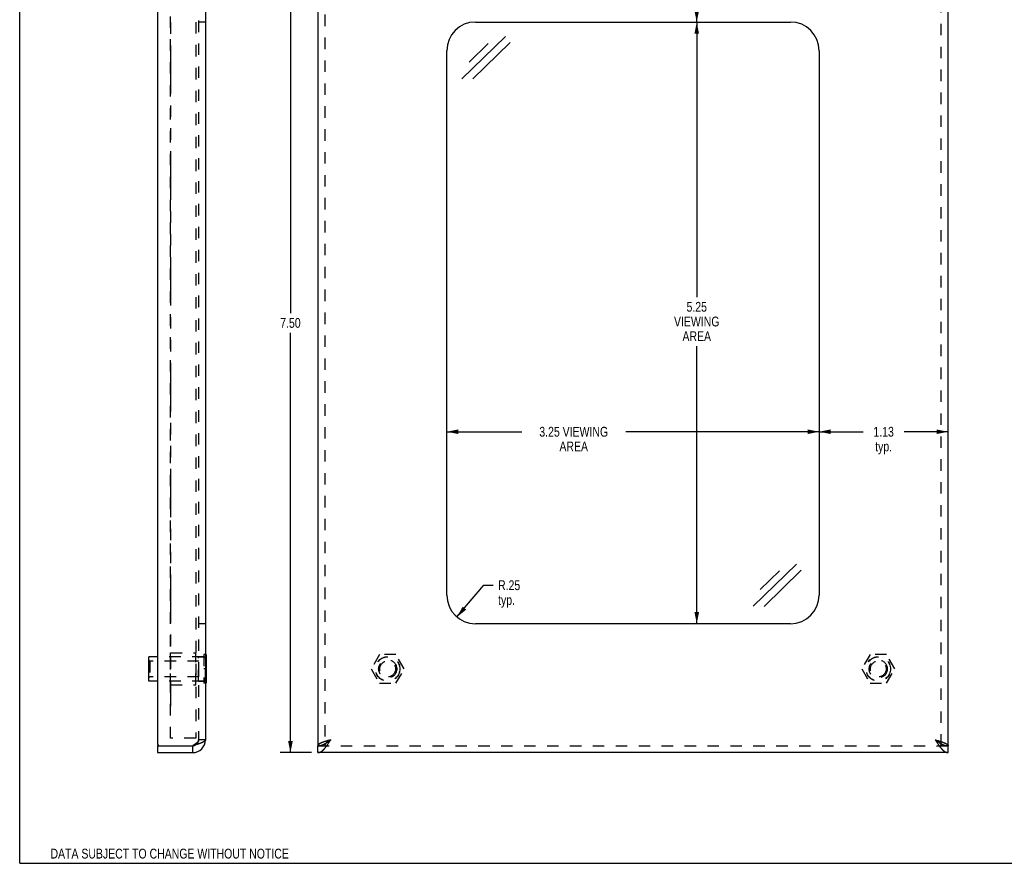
# Model space of a CAD drawing. Header units: inches. Extents: x 0 to 17.1, y 0 to 11.1.
# Tile 1 of 3: x 0 to 8.6, y 0 to 7.4. Entities that reach past the tile are written whole.
import ezdxf

# ---------------------------------------------------------------- set-up
doc = ezdxf.new("R2010")
doc.units = ezdxf.units.IN
doc.header["$LTSCALE"] = 0.941275
doc.header["$MEASUREMENT"] = 0
doc.linetypes.add('HIDDEN', pattern=[0.2, 0.1, -0.1])
doc.linetypes.add('PHANTOM', pattern=[0.8, 0.45, -0.05, 0.1, -0.05, 0.1, -0.05])
doc.layers.get('0').update_dxf_attribs({"linetype": 'CONTINUOUS'})
for name, color, linetype in [('02___PRT_ALL_AXES', 7, 'CONTINUOUS'), ('03___PRT_ALL_CURVES', 7, 'CONTINUOUS'), ('06___PRT_ALL_SURFS', 7, 'CONTINUOUS'), ('DEFAULT_2', 8, 'HIDDEN'), ('DIMENSIONS', 7, 'CONTINUOUS')]:
    doc.layers.add(name, color=color, linetype=linetype)
doc.styles.get("Standard").update_dxf_attribs({"font": 'txt', "width": 0.8})
doc.dimstyles.new('DIMSTYLE_2', dxfattribs={"dimtxt": 0.08557, "dimasz": 0.100671, "dimexe": 0.09, "dimexo": 0.07, "dimgap": 0.0425, "dimtad": 0, "dimtih": 1, "dimtoh": 1, "dimzin": 4, "dimdsep": 46, "dimtxsty": 'Standard', "dimblk": '_FILLED', "dimblk1": '_FILLED', "dimblk2": '_FILLED', "dimcen": 0.09, "dimadec": 0, "dimazin": 0, "dimtfac": 1, "dimtofl": 0, "dimtmove": 0, "dimatfit": 3, "dimldrblk": '_FILLED', "dimfxl": 0, "dimtolj": 1, "dimtzin": 4, "dimarcsym": 0})
doc.dimstyles.new('DIMSTYLE_3', dxfattribs={"dimtxt": 0.08557, "dimasz": 0.100671, "dimexe": 0.09, "dimexo": 0.07, "dimgap": 0.09, "dimtad": 0, "dimtih": 1, "dimtoh": 1, "dimzin": 4, "dimdsep": 46, "dimtxsty": 'Standard', "dimblk": '_FILLED', "dimblk1": '_FILLED', "dimblk2": '_FILLED', "dimcen": 0.09, "dimadec": 0, "dimazin": 0, "dimtfac": 1, "dimtofl": 0, "dimtmove": 0, "dimatfit": 3, "dimldrblk": '_FILLED', "dimfxl": 0, "dimtolj": 1, "dimtzin": 4, "dimarcsym": 0})

# ---------------------------------------------------------------- blocks, each defined once
blk = doc.blocks.new('_FILLED')
at = {"color": 0, "linetype": 'ByBlock'}
blk.add_solid([(0, 0), (-1, 0.2), (-1, -0.2)], dxfattribs=at)
blk = doc.blocks.new('*D3')
at = {"layer": 'DIMENSIONS', "color": 2, "linetype": 'Continuous'}
for p, q in [((2.5466, 8.4659), (2.272, 8.4659)), ((2.3627, 8.4659), (2.3627, 4.8014)), ((2.3627, 0.9659), (2.3627, 4.6303)), ((2.5466, 0.9659), (2.272, 0.9659))]:
    blk.add_line(p, q, dxfattribs=at)
at = {"layer": 'DIMENSIONS', "color": 2, "linetype": 'Continuous', "xscale": 0.1006711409, "yscale": 0.1006711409, "zscale": 0.1006711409}
for p, rotation in [((2.3627, 8.4659), 90), ((2.3627, 0.9659), 270)]:
    blk.add_blockref('_FILLED', p, dxfattribs=dict(at, rotation=rotation))
at = {"layer": 'DIMENSIONS', "color": 2, "linetype": 'Continuous', "insert": (2.3627, 4.7586), "char_height": 0.08557, "width": 0.273826, "attachment_point": 2, "line_spacing_factor": 0.9}
blk.add_mtext('7.50', dxfattribs=at)
blk = doc.blocks.new('*D4')
at = {"layer": 'DIMENSIONS', "color": 2, "linetype": 'Continuous'}
for p, q in [((5.9085, 7.3409), (5.9085, 4.9418)), ((5.9085, 2.0909), (5.9085, 4.514))]:
    blk.add_line(p, q, dxfattribs=at)
at = {"layer": 'DIMENSIONS', "color": 2, "linetype": 'Continuous', "xscale": 0.1006711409, "yscale": 0.1006711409, "zscale": 0.1006711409}
for p, rotation in [((5.9085, 7.3409), 90), ((5.9085, 2.0909), 270)]:
    blk.add_blockref('_FILLED', p, dxfattribs=dict(at, rotation=rotation))
at = {"layer": 'DIMENSIONS', "color": 2, "linetype": 'Continuous', "insert": (5.9085, 4.899), "char_height": 0.08557, "width": 0.479195, "attachment_point": 2, "line_spacing_factor": 0.9}
blk.add_mtext('5.25\\PVIEWING\\PAREA', dxfattribs=at)
blk = doc.blocks.new('*D5')
at = {"layer": 'DIMENSIONS', "color": 2, "linetype": 'Continuous'}
for p, q in [((3.727, 3.7659), (4.3813, 3.7659)), ((6.977, 3.7659), (5.2884, 3.7659))]:
    blk.add_line(p, q, dxfattribs=at)
at = {"layer": 'DIMENSIONS', "color": 2, "linetype": 'Continuous', "xscale": 0.1006711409, "yscale": 0.1006711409, "zscale": 0.1006711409, "rotation": 180}
blk.add_blockref('_FILLED', (3.727, 3.7659), dxfattribs=at)
at = {"layer": 'DIMENSIONS', "color": 2, "linetype": 'Continuous', "xscale": 0.1006711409, "yscale": 0.1006711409, "zscale": 0.1006711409}
blk.add_blockref('_FILLED', (6.977, 3.7659), dxfattribs=at)
at = {"layer": 'DIMENSIONS', "color": 2, "linetype": 'Continuous', "insert": (4.8349, 3.8087), "char_height": 0.08557, "width": 0.821477, "attachment_point": 2, "line_spacing_factor": 0.9}
blk.add_mtext('3.25 VIEWING\\PAREA', dxfattribs=at)
blk = doc.blocks.new('*D6')
at = {"layer": 'DIMENSIONS', "color": 2, "linetype": 'Continuous'}
for p, q in [((3.8162, 2.1494), (4.049, 2.4265)), ((4.049, 2.4265), (4.132, 2.4265))]:
    blk.add_line(p, q, dxfattribs=at)
at = {"layer": 'DIMENSIONS', "color": 2, "linetype": 'Continuous', "xscale": 0.1006711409, "yscale": 0.1006711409, "zscale": 0.1006711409, "rotation": 229.9634307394}
blk.add_blockref('_FILLED', (3.8162, 2.1494), dxfattribs=at)
at = {"layer": 'DIMENSIONS', "color": 2, "linetype": 'Continuous', "insert": (4.1748, 2.4693), "char_height": 0.08557, "width": 0.273826, "attachment_point": 1, "line_spacing_factor": 0.9}
blk.add_mtext('R.25\\Ptyp.', dxfattribs=at)
blk = doc.blocks.new('*D7')
at = {"layer": 'DIMENSIONS', "color": 2, "linetype": 'Continuous'}
for p, q in [((6.977, 3.7659), (7.3598, 3.7659)), ((8.102, 3.7659), (7.7192, 3.7659))]:
    blk.add_line(p, q, dxfattribs=at)
at = {"layer": 'DIMENSIONS', "color": 2, "linetype": 'Continuous', "xscale": 0.1006711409, "yscale": 0.1006711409, "zscale": 0.1006711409, "rotation": 180}
blk.add_blockref('_FILLED', (6.977, 3.7659), dxfattribs=at)
at = {"layer": 'DIMENSIONS', "color": 2, "linetype": 'Continuous', "xscale": 0.1006711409, "yscale": 0.1006711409, "zscale": 0.1006711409}
blk.add_blockref('_FILLED', (8.102, 3.7659), dxfattribs=at)
at = {"layer": 'DIMENSIONS', "color": 2, "linetype": 'Continuous', "insert": (7.5395, 3.8087), "char_height": 0.08557, "width": 0.273826, "attachment_point": 2, "line_spacing_factor": 0.9}
blk.add_mtext('1.13\\Ptyp.', dxfattribs=at)
blk = doc.blocks.new('*D8')
at = {"layer": 'DIMENSIONS', "color": 2, "linetype": 'Continuous'}
for p, q in [((5.9085, 8.4659), (5.9085, 8.0513)), ((5.9085, 7.3409), (5.9085, 7.7518))]:
    blk.add_line(p, q, dxfattribs=at)
at = {"layer": 'DIMENSIONS', "color": 2, "linetype": 'Continuous', "xscale": 0.1006711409, "yscale": 0.1006711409, "zscale": 0.1006711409}
for p, rotation in [((5.9085, 8.4659), 90), ((5.9085, 7.3409), 270)]:
    blk.add_blockref('_FILLED', p, dxfattribs=dict(at, rotation=rotation))
at = {"layer": 'DIMENSIONS', "color": 2, "linetype": 'Continuous', "insert": (5.9085, 8.0085), "char_height": 0.08557, "width": 0.273826, "attachment_point": 2, "line_spacing_factor": 0.9}
blk.add_mtext('1.13\\Ptyp.', dxfattribs=at)

msp = doc.modelspace()

# ---------------------------------------------------------------- linework, layer by layer
at = {"color": 7, "linetype": 'Continuous'}
for p, q in [((0, 0), (0, 11.0738)), ((4.2384, 7.2148), (3.8596, 6.8465)), ((4.0897, 7.1554), (3.9212, 6.9917)), ((4.2809, 7.1615), (3.9559, 6.8455)), ((6.7783, 2.6114), (6.3995, 2.2432)), ((6.6295, 2.552), (6.4611, 2.3883)), ((6.8208, 2.5581), (6.4958, 2.2421)), ((1.2027, 1.8021), (1.1267, 1.8021)), ((1.1267, 1.5901), (1.1267, 1.8021)), ((1.2027, 1.5901), (1.1267, 1.5901)), ((2.6976, 1.066), (2.7004, 1.068)), ((2.701, 1.0694), (2.6986, 1.0679)), ((2.7004, 1.068), (2.7031, 1.0699)), ((2.7033, 1.071), (2.701, 1.0694)), ((2.7031, 1.0699), (2.7072, 1.0729)), ((2.7057, 1.0725), (2.7033, 1.071)), ((2.7092, 1.0748), (2.7057, 1.0725)), ((2.7072, 1.0729), (2.714, 1.0779)), ((2.714, 1.0779), (2.7092, 1.0748)), ((7.99, 1.0779), (7.9948, 1.0748)), ((7.99, 1.0779), (7.9955, 1.0739)), ((7.9948, 1.0748), (7.9972, 1.0733)), ((7.9955, 1.0739), (7.9996, 1.0709)), ((7.9972, 1.0733), (7.9996, 1.0717)), ((7.9996, 1.0717), (8.0019, 1.0702)), ((7.9996, 1.0709), (8.0023, 1.0689)), ((8.0023, 1.0689), (8.005, 1.067)), ((8.005, 1.067), (8.0078, 1.065)), ((8.0078, 1.065), (8.0105, 1.0631)), ((1.2027, 1.0259), (1.2177, 1.0259)), ((1.2027, 1.0259), (1.2027, 0.9659)), ((1.5097, 0.9659), (1.5097, 1.0259)), ((2.602, 0.9659), (2.602, 1.0259)), ((8.102, 0.9659), (8.102, 1.0259)), ((0, 0), (17.1141, 0))]:
    msp.add_line(p, q, dxfattribs=at)
at = {"color": 3, "linetype": 'Continuous'}
for p, q in [((1.2027, 8.3909), (1.2027, 1.0409)), ((1.6217, 8.3539), (1.6217, 1.0779)), ((2.602, 8.4059), (2.602, 1.0259)), ((8.102, 1.0259), (8.102, 8.4059)), ((3.977, 7.3409), (6.727, 7.3409)), ((3.727, 2.3409), (3.727, 7.0909)), ((6.977, 7.0909), (6.977, 2.3409)), ((6.727, 2.0909), (3.977, 2.0909)), ((1.53, 1.0319), (1.526, 1.0307)), ((1.534, 1.0331), (1.53, 1.0319)), ((1.538, 1.0343), (1.534, 1.0331)), ((1.5419, 1.0355), (1.538, 1.0343)), ((1.5458, 1.0367), (1.5419, 1.0355)), ((1.5497, 1.0379), (1.5458, 1.0367)), ((1.5535, 1.0392), (1.5497, 1.0379)), ((2.674, 1.0658), (2.6702, 1.0646)), ((2.6779, 1.067), (2.674, 1.0658)), ((2.6818, 1.0682), (2.6779, 1.067)), ((2.6857, 1.0694), (2.6818, 1.0682)), ((2.6897, 1.0706), (2.6857, 1.0694)), ((2.6957, 1.0724), (2.6897, 1.0706)), ((2.7038, 1.0748), (2.6957, 1.0724)), ((2.7031, 1.0608), (2.7058, 1.065)), ((2.714, 1.0779), (2.7038, 1.0748)), ((2.7058, 1.065), (2.7099, 1.0714)), ((2.7099, 1.0714), (2.714, 1.0779)), ((7.99, 1.0779), (7.9921, 1.0772)), ((7.99, 1.0779), (7.9969, 1.0671)), ((7.9921, 1.0772), (8.0002, 1.0748)), ((7.9969, 1.0671), (7.9996, 1.0629)), ((7.9996, 1.0629), (8.0023, 1.0586)), ((8.0002, 1.0748), (8.0063, 1.073)), ((8.0023, 1.0586), (8.005, 1.0544)), ((8.0063, 1.073), (8.0104, 1.0718)), ((8.0104, 1.0718), (8.0144, 1.0706)), ((8.0144, 1.0706), (8.0184, 1.0694)), ((8.0184, 1.0694), (8.0223, 1.0682)), ((8.0223, 1.0682), (8.0262, 1.067)), ((8.0262, 1.067), (8.03, 1.0658)), ((1.2027, 0.9659), (1.5097, 0.9659)), ((1.2177, 1.0259), (1.5097, 1.0259)), ((1.5199, 1.0289), (1.5097, 1.0259)), ((1.526, 1.0307), (1.5199, 1.0289)), ((8.102, 0.9659), (2.602, 0.9659))]:
    msp.add_line(p, q, dxfattribs=at)
for points in [[(1.6217, 1.0779), (1.6216, 1.0772), (1.6216, 1.0766), (1.6215, 1.076), (1.6214, 1.0754), (1.6212, 1.0748), (1.621, 1.0742), (1.6208, 1.0736), (1.6205, 1.073), (1.6202, 1.0724), (1.6198, 1.0718), (1.6194, 1.0712), (1.619, 1.0706), (1.6185, 1.07), (1.618, 1.0694), (1.6175, 1.0688), (1.6169, 1.0682), (1.6163, 1.0676), (1.6157, 1.067), (1.615, 1.0664), (1.6143, 1.0658), (1.6135, 1.0652), (1.6127, 1.0646), (1.6119, 1.0639), (1.6111, 1.0633), (1.6102, 1.0627), (1.6093, 1.0621), (1.6083, 1.0615), (1.6073, 1.0609), (1.6063, 1.0603), (1.6053, 1.0597), (1.6042, 1.0591), (1.6031, 1.0585), (1.6019, 1.0579), (1.6008, 1.0573), (1.5996, 1.0567), (1.5983, 1.0561), (1.5971, 1.0555), (1.5958, 1.0549), (1.5944, 1.0543), (1.5931, 1.0537), (1.5917, 1.0531), (1.5903, 1.0525), (1.5889, 1.0519), (1.5874, 1.0512), (1.5859, 1.0506), (1.5844, 1.05), (1.5829, 1.0494), (1.5813, 1.0488), (1.5797, 1.0482), (1.5781, 1.0476), (1.5765, 1.047), (1.5748, 1.0464), (1.5732, 1.0458), (1.5715, 1.0452), (1.5697, 1.0446), (1.568, 1.044), (1.5663, 1.0434), (1.5645, 1.0428), (1.5627, 1.0422), (1.5609, 1.0416), (1.5591, 1.041), (1.5572, 1.0404), (1.5553, 1.0398), (1.5535, 1.0392)], [(2.6702, 1.0646), (2.6683, 1.0639), (2.6665, 1.0633), (2.6646, 1.0627), (2.6628, 1.0621), (2.661, 1.0615), (2.6592, 1.0609), (2.6574, 1.0603), (2.6557, 1.0597), (2.6539, 1.0591), (2.6522, 1.0585), (2.6505, 1.0579), (2.6489, 1.0573), (2.6472, 1.0567), (2.6456, 1.0561), (2.644, 1.0555), (2.6424, 1.0549), (2.6408, 1.0543), (2.6393, 1.0537), (2.6378, 1.0531), (2.6363, 1.0525), (2.6348, 1.0519), (2.6334, 1.0512), (2.632, 1.0506), (2.6306, 1.05), (2.6293, 1.0494), (2.6279, 1.0488), (2.6266, 1.0482), (2.6254, 1.0476), (2.6241, 1.047), (2.6229, 1.0464), (2.6218, 1.0458), (2.6206, 1.0452), (2.6195, 1.0446), (2.6184, 1.044), (2.6174, 1.0434), (2.6164, 1.0428), (2.6154, 1.0422), (2.6144, 1.0416), (2.6135, 1.041), (2.6126, 1.0404), (2.6118, 1.0398), (2.6109, 1.0392), (2.6102, 1.0386), (2.6094, 1.0379), (2.6087, 1.0373), (2.608, 1.0367), (2.6074, 1.0361), (2.6068, 1.0355), (2.6062, 1.0349), (2.6057, 1.0343), (2.6052, 1.0337), (2.6047, 1.0331), (2.6043, 1.0325), (2.6039, 1.0319), (2.6035, 1.0313), (2.6032, 1.0307), (2.6029, 1.0301), (2.6027, 1.0295), (2.6025, 1.0289), (2.6023, 1.0283), (2.6022, 1.0277), (2.6021, 1.0271), (2.602, 1.0265), (2.602, 1.0259)], [(2.602, 0.9659), (2.6034, 0.9659), (2.6048, 0.9659), (2.6061, 0.966), (2.6075, 0.9662), (2.6089, 0.9664), (2.6102, 0.9666), (2.6116, 0.9669), (2.613, 0.9672), (2.6143, 0.9675), (2.6157, 0.9679), (2.617, 0.9683), (2.6184, 0.9688), (2.6198, 0.9693), (2.6211, 0.9699), (2.6225, 0.9704), (2.6239, 0.9711), (2.6252, 0.9717), (2.6266, 0.9724), (2.628, 0.9732), (2.6293, 0.974), (2.6307, 0.9748), (2.6321, 0.9757), (2.6334, 0.9765), (2.6348, 0.9775), (2.6362, 0.9785), (2.6375, 0.9795), (2.6389, 0.9805), (2.6403, 0.9816), (2.6416, 0.9827), (2.643, 0.9838), (2.6444, 0.985), (2.6457, 0.9862), (2.6471, 0.9875), (2.6485, 0.9888), (2.6498, 0.9901), (2.6512, 0.9914), (2.6526, 0.9928), (2.6539, 0.9942), (2.6553, 0.9957), (2.6567, 0.9972), (2.658, 0.9987), (2.6594, 1.0002), (2.6608, 1.0018), (2.6621, 1.0033), (2.6635, 1.005), (2.6649, 1.0066), (2.6662, 1.0083), (2.6676, 1.01), (2.669, 1.0117), (2.6703, 1.0134), (2.6717, 1.0152), (2.673, 1.017), (2.6744, 1.0188), (2.6758, 1.0206), (2.6771, 1.0225), (2.6785, 1.0243), (2.6799, 1.0262), (2.6812, 1.0282), (2.6826, 1.0301), (2.684, 1.032), (2.6853, 1.034), (2.6867, 1.036), (2.6881, 1.038), (2.6894, 1.04), (2.6908, 1.042), (2.6922, 1.0441), (2.6935, 1.0461), (2.6949, 1.0482), (2.6963, 1.0502), (2.6976, 1.0523), (2.699, 1.0544), (2.7004, 1.0565), (2.7031, 1.0608)], [(8.005, 1.0544), (8.0064, 1.0523), (8.0078, 1.0503), (8.0091, 1.0482), (8.0105, 1.0461), (8.0119, 1.0441), (8.0132, 1.042), (8.0146, 1.04), (8.016, 1.038), (8.0173, 1.036), (8.0187, 1.034), (8.0201, 1.032), (8.0214, 1.0301), (8.0228, 1.0282), (8.0242, 1.0262), (8.0255, 1.0244), (8.0269, 1.0225), (8.0283, 1.0206), (8.0296, 1.0188), (8.031, 1.017), (8.0324, 1.0152), (8.0337, 1.0134), (8.0351, 1.0117), (8.0365, 1.01), (8.0378, 1.0083), (8.0392, 1.0066), (8.0406, 1.005), (8.0419, 1.0033), (8.0433, 1.0017), (8.0447, 1.0002), (8.046, 0.9987), (8.0474, 0.9972), (8.0488, 0.9957), (8.0501, 0.9942), (8.0515, 0.9928), (8.0529, 0.9914), (8.0542, 0.9901), (8.0556, 0.9888), (8.057, 0.9875), (8.0583, 0.9862), (8.0597, 0.985), (8.061, 0.9838), (8.0624, 0.9827), (8.0638, 0.9816), (8.0651, 0.9805), (8.0665, 0.9795), (8.0679, 0.9785), (8.0692, 0.9775), (8.0706, 0.9765), (8.072, 0.9757), (8.0733, 0.9748), (8.0747, 0.974), (8.0761, 0.9732), (8.0774, 0.9724), (8.0788, 0.9717), (8.0802, 0.9711), (8.0815, 0.9704), (8.0829, 0.9699), (8.0843, 0.9693), (8.0856, 0.9688), (8.087, 0.9683), (8.0884, 0.9679), (8.0897, 0.9675), (8.0911, 0.9672), (8.0925, 0.9669), (8.0938, 0.9666), (8.0952, 0.9664), (8.0966, 0.9662), (8.0979, 0.966), (8.0993, 0.9659), (8.1007, 0.9659), (8.102, 0.9659)], [(8.03, 1.0658), (8.0338, 1.0646), (8.0357, 1.0639), (8.0376, 1.0633), (8.0394, 1.0627), (8.0412, 1.0621), (8.043, 1.0615), (8.0448, 1.0609), (8.0466, 1.0603), (8.0484, 1.0597), (8.0501, 1.0591), (8.0518, 1.0585), (8.0535, 1.0579), (8.0552, 1.0573), (8.0568, 1.0567), (8.0585, 1.0561), (8.0601, 1.0555), (8.0617, 1.0549), (8.0632, 1.0543), (8.0648, 1.0537), (8.0663, 1.0531), (8.0678, 1.0525), (8.0692, 1.0519), (8.0707, 1.0512), (8.0721, 1.0506), (8.0734, 1.05), (8.0748, 1.0494), (8.0761, 1.0488), (8.0774, 1.0482), (8.0787, 1.0476), (8.0799, 1.047), (8.0811, 1.0464), (8.0823, 1.0458), (8.0834, 1.0452), (8.0845, 1.0446), (8.0856, 1.044), (8.0867, 1.0434), (8.0877, 1.0428), (8.0887, 1.0422), (8.0896, 1.0416), (8.0905, 1.041), (8.0914, 1.0404), (8.0923, 1.0398), (8.0931, 1.0392), (8.0939, 1.0386), (8.0946, 1.0379), (8.0953, 1.0373), (8.096, 1.0367), (8.0967, 1.0361), (8.0973, 1.0355), (8.0978, 1.0349), (8.0984, 1.0343), (8.0989, 1.0337), (8.0993, 1.0331), (8.0998, 1.0325), (8.1002, 1.0319), (8.1005, 1.0313), (8.1008, 1.0307), (8.1011, 1.0301), (8.1014, 1.0295), (8.1016, 1.0289), (8.1017, 1.0283), (8.1019, 1.0277), (8.1019, 1.0271), (8.102, 1.0265), (8.102, 1.0259)]]:
    msp.add_lwpolyline(points, dxfattribs=at)
at = {"color": 7, "linetype": 'Continuous'}
for points in [[(2.602, 1.0259), (2.6034, 1.0259), (2.6048, 1.0259), (2.6061, 1.0259), (2.6075, 1.026), (2.6089, 1.0261), (2.6102, 1.0262), (2.6116, 1.0263), (2.613, 1.0265), (2.6143, 1.0266), (2.6157, 1.0268), (2.617, 1.027), (2.6184, 1.0272), (2.6198, 1.0275), (2.6211, 1.0277), (2.6225, 1.028), (2.6239, 1.0283), (2.6252, 1.0286), (2.6266, 1.0289), (2.628, 1.0293), (2.6293, 1.0296), (2.6307, 1.03), (2.6321, 1.0304), (2.6334, 1.0308), (2.6348, 1.0313), (2.6362, 1.0317), (2.6375, 1.0322), (2.6389, 1.0327), (2.6403, 1.0332), (2.6416, 1.0337), (2.643, 1.0342), (2.6444, 1.0348), (2.6457, 1.0353), (2.6471, 1.0359), (2.6485, 1.0365), (2.6498, 1.0371), (2.6512, 1.0377), (2.6526, 1.0384), (2.6539, 1.039), (2.6553, 1.0397), (2.6567, 1.0404), (2.658, 1.0411), (2.6594, 1.0418), (2.6608, 1.0425), (2.6621, 1.0433), (2.6635, 1.044), (2.6649, 1.0448), (2.6662, 1.0455), (2.6676, 1.0463), (2.669, 1.0471), (2.6703, 1.0479), (2.6717, 1.0488), (2.673, 1.0496), (2.6744, 1.0504), (2.6758, 1.0513), (2.6771, 1.0521), (2.6785, 1.053), (2.6799, 1.0539), (2.6812, 1.0548), (2.6826, 1.0557), (2.684, 1.0566), (2.6853, 1.0575), (2.6867, 1.0584), (2.6881, 1.0593), (2.6894, 1.0603), (2.6908, 1.0612), (2.6922, 1.0622), (2.6935, 1.0631), (2.6949, 1.0641), (2.6976, 1.066)], [(2.6986, 1.0679), (2.6975, 1.0671), (2.6964, 1.0664), (2.6952, 1.0656), (2.6941, 1.0649), (2.693, 1.0641), (2.6919, 1.0633), (2.6908, 1.0626), (2.6898, 1.0618), (2.6887, 1.061), (2.6877, 1.0603), (2.6866, 1.0595), (2.6856, 1.0587), (2.6846, 1.058), (2.6837, 1.0572), (2.6827, 1.0564), (2.6817, 1.0557), (2.6808, 1.0549), (2.6799, 1.0541), (2.679, 1.0534), (2.6787, 1.0531)], [(8.0019, 1.0702), (8.0043, 1.0687), (8.0054, 1.0679), (8.0065, 1.0671), (8.0077, 1.0664), (8.0088, 1.0656), (8.0099, 1.0649), (8.011, 1.0641), (8.0121, 1.0633), (8.0132, 1.0626), (8.0143, 1.0618), (8.0153, 1.061), (8.0164, 1.0603), (8.0174, 1.0595), (8.0184, 1.0587), (8.0194, 1.058), (8.0204, 1.0572), (8.0214, 1.0564), (8.0223, 1.0557), (8.0232, 1.0549), (8.0242, 1.0541), (8.0251, 1.0534), (8.0253, 1.0531)], [(8.0105, 1.0631), (8.0119, 1.0622), (8.0132, 1.0612), (8.0146, 1.0603), (8.016, 1.0593), (8.0173, 1.0584), (8.0187, 1.0575), (8.0201, 1.0566), (8.0214, 1.0557), (8.0228, 1.0548), (8.0242, 1.0539), (8.0255, 1.053), (8.0269, 1.0521), (8.0283, 1.0513), (8.0296, 1.0504), (8.031, 1.0496), (8.0324, 1.0488), (8.0337, 1.0479), (8.0351, 1.0471), (8.0365, 1.0463), (8.0378, 1.0455), (8.0392, 1.0448), (8.0406, 1.044), (8.0419, 1.0433), (8.0433, 1.0425), (8.0447, 1.0418), (8.046, 1.0411), (8.0474, 1.0404), (8.0488, 1.0397), (8.0501, 1.039), (8.0515, 1.0384), (8.0529, 1.0377), (8.0542, 1.0371), (8.0556, 1.0365), (8.057, 1.0359), (8.0583, 1.0353), (8.0597, 1.0348), (8.061, 1.0342), (8.0624, 1.0337), (8.0638, 1.0332), (8.0651, 1.0327), (8.0665, 1.0322), (8.0679, 1.0317), (8.0692, 1.0313), (8.0706, 1.0308), (8.072, 1.0304), (8.0733, 1.03), (8.0747, 1.0296), (8.0761, 1.0293), (8.0774, 1.0289), (8.0788, 1.0286), (8.0802, 1.0283), (8.0815, 1.028), (8.0829, 1.0277), (8.0843, 1.0275), (8.0856, 1.0272), (8.087, 1.027), (8.0884, 1.0268), (8.0897, 1.0266), (8.0911, 1.0265), (8.0925, 1.0263), (8.0938, 1.0262), (8.0952, 1.0261), (8.0966, 1.026), (8.0979, 1.0259), (8.0993, 1.0259), (8.1007, 1.0259), (8.102, 1.0259)]]:
    msp.add_lwpolyline(points, dxfattribs=at)
at = {"color": 3, "linetype": 'Continuous'}
for centre, radius, start, end in [((3.977, 7.0909), 0.25, 90, 180), ((6.727, 7.0909), 0.25, 0, 90), ((3.977, 2.3409), 0.25, 180, 270), ((6.727, 2.3409), 0.25, 270, 360), ((1.2177, 1.0409), 0.015, 180, 270), ((1.5097, 1.0779), 0.112, 270, 360)]:
    msp.add_arc(centre, radius, start, end, dxfattribs=at)
at = {"color": 7, "linetype": 'Continuous'}
msp.add_arc((1.5097, 1.0779), 0.052, 270, 303.27218, dxfattribs=at)
at = {"layer": '02___PRT_ALL_AXES', "color": 8, "linetype": 'HIDDEN'}
for p, q in [((1.3167, 1.8361), (1.5367, 1.8361)), ((1.3167, 1.5561), (1.3167, 1.8361)), ((1.5367, 1.5561), (1.5367, 1.8361)), ((1.5617, 1.8026), (1.6217, 1.8026)), ((1.5617, 1.5896), (1.5617, 1.8026)), ((1.6217, 1.5896), (1.6217, 1.8026)), ((1.3167, 1.5561), (1.5367, 1.5561)), ((1.5617, 1.5896), (1.6217, 1.5896))]:
    msp.add_line(p, q, dxfattribs=at)
for centre in [(3.2114, 1.6961), (7.4926, 1.6961)]:
    msp.add_circle(centre, 0.1065, dxfattribs=at)
at = {"layer": '03___PRT_ALL_CURVES', "color": 8, "linetype": 'PHANTOM'}
msp.add_line((1.3167, 8.0609), (1.3167, 1.3709), dxfattribs=at)
at = {"layer": '06___PRT_ALL_SURFS', "color": 8, "linetype": 'HIDDEN'}
for p, q in [((1.6217, 1.8211), (1.6057, 1.8211)), ((1.6057, 1.8211), (1.6057, 1.5711)), ((3.1392, 1.8211), (3.0671, 1.6961)), ((3.2836, 1.8211), (3.1392, 1.8211)), ((3.3557, 1.6961), (3.2836, 1.8211)), ((7.4205, 1.8211), (7.3483, 1.6961)), ((7.5648, 1.8211), (7.4205, 1.8211)), ((7.637, 1.6961), (7.5648, 1.8211)), ((1.6217, 1.6961), (1.6057, 1.6961)), ((3.0671, 1.6961), (3.1392, 1.5711)), ((3.2836, 1.5711), (3.3557, 1.6961)), ((7.3483, 1.6961), (7.4205, 1.5711)), ((7.5648, 1.5711), (7.637, 1.6961)), ((1.6217, 1.5711), (1.6057, 1.5711)), ((3.1392, 1.5711), (3.2836, 1.5711)), ((7.4205, 1.5711), (7.5648, 1.5711))]:
    msp.add_line(p, q, dxfattribs=at)
at = {"layer": '06___PRT_ALL_SURFS', "color": 7, "linetype": 'Continuous'}
for p, q in [((1.6267, 1.8211), (1.6217, 1.8211)), ((1.6267, 1.8211), (1.6267, 1.5711)), ((1.6267, 1.6961), (1.6217, 1.6961)), ((1.6267, 1.5711), (1.6217, 1.5711))]:
    msp.add_line(p, q, dxfattribs=at)
at = {"layer": '06___PRT_ALL_SURFS', "color": 8, "linetype": 'HIDDEN'}
for centre in [(3.2114, 1.6961), (7.4926, 1.6961)]:
    msp.add_circle(centre, 0.106, dxfattribs=at)
at = {"layer": 'DEFAULT_2', "color": 8, "linetype": 'HIDDEN'}
for p, q in [((1.3167, 1.0909), (1.3167, 8.3409)), ((1.5367, 8.3409), (1.5367, 1.0909)), ((1.5617, 8.3539), (1.5617, 1.0779)), ((2.662, 8.4059), (2.662, 1.0259)), ((8.042, 1.0259), (8.042, 8.4059)), ((1.6217, 7.3409), (1.5617, 7.3409)), ((1.6217, 2.0909), (1.5617, 2.0909)), ((1.1367, 1.7651), (1.1267, 1.7751)), ((1.5642, 1.7651), (1.1367, 1.7651)), ((1.1367, 1.7651), (1.1367, 1.6271)), ((1.6057, 1.8021), (1.2027, 1.8021)), ((1.5642, 1.6271), (1.5642, 1.7651)), ((1.1367, 1.6271), (1.1267, 1.6171)), ((1.5642, 1.6271), (1.1367, 1.6271)), ((1.6057, 1.5901), (1.2027, 1.5901)), ((1.5367, 1.0909), (1.3167, 1.0909)), ((1.518, 1.0312), (1.5157, 1.0297)), ((1.5204, 1.0327), (1.518, 1.0312)), ((1.5227, 1.0343), (1.5204, 1.0327)), ((1.525, 1.0358), (1.5227, 1.0343)), ((1.6217, 1.0779), (1.5617, 1.0779)), ((1.5121, 1.0274), (1.5097, 1.0259)), ((1.5157, 1.0297), (1.5121, 1.0274)), ((2.602, 1.0259), (8.102, 1.0259))]:
    msp.add_line(p, q, dxfattribs=at)
for points in [[(1.5617, 1.0779), (1.5617, 1.0771), (1.5616, 1.0763), (1.5615, 1.0756), (1.5614, 1.0748), (1.5613, 1.074), (1.5612, 1.0733), (1.561, 1.0725), (1.5608, 1.0717), (1.5605, 1.071), (1.5603, 1.0702), (1.56, 1.0694), (1.5597, 1.0687), (1.5593, 1.0679), (1.559, 1.0671), (1.5586, 1.0664), (1.5582, 1.0656), (1.5577, 1.0649), (1.5572, 1.0641), (1.5567, 1.0633), (1.5562, 1.0626), (1.5557, 1.0618), (1.5551, 1.061), (1.5545, 1.0603), (1.5539, 1.0595), (1.5532, 1.0587), (1.5526, 1.058), (1.5519, 1.0572), (1.5512, 1.0564), (1.5504, 1.0557), (1.5497, 1.0549), (1.5489, 1.0541), (1.5481, 1.0534), (1.5473, 1.0526), (1.5464, 1.0519), (1.5456, 1.0511), (1.5447, 1.0503), (1.5438, 1.0496), (1.5429, 1.0488), (1.542, 1.048), (1.541, 1.0473), (1.54, 1.0465), (1.5391, 1.0457), (1.5381, 1.045), (1.537, 1.0442), (1.536, 1.0434), (1.535, 1.0427), (1.5339, 1.0419), (1.5328, 1.0411), (1.5318, 1.0404), (1.5307, 1.0396), (1.5296, 1.0389), (1.5285, 1.0381), (1.5273, 1.0373), (1.5262, 1.0366), (1.525, 1.0358)], [(2.6787, 1.0531), (2.6781, 1.0526), (2.6773, 1.0519), (2.6764, 1.0511), (2.6756, 1.0503), (2.6748, 1.0496), (2.674, 1.0488), (2.6733, 1.048), (2.6725, 1.0473), (2.6718, 1.0465), (2.6711, 1.0457), (2.6705, 1.045), (2.6698, 1.0442), (2.6692, 1.0434), (2.6686, 1.0427), (2.668, 1.0419), (2.6675, 1.0411), (2.667, 1.0404), (2.6665, 1.0396), (2.666, 1.0389), (2.6655, 1.0381), (2.6651, 1.0373), (2.6647, 1.0366), (2.6644, 1.0358), (2.664, 1.035), (2.6637, 1.0343), (2.6634, 1.0335), (2.6631, 1.0327), (2.6629, 1.032), (2.6627, 1.0312), (2.6625, 1.0304), (2.6624, 1.0297), (2.6622, 1.0289), (2.6621, 1.0281), (2.6621, 1.0274), (2.662, 1.0266), (2.662, 1.0259)], [(8.0253, 1.0531), (8.0259, 1.0526), (8.0268, 1.0519), (8.0276, 1.0511), (8.0285, 1.0503), (8.0293, 1.0496), (8.03, 1.0488), (8.0308, 1.048), (8.0315, 1.0473), (8.0322, 1.0465), (8.0329, 1.0457), (8.0336, 1.045), (8.0342, 1.0442), (8.0349, 1.0434), (8.0355, 1.0427), (8.036, 1.0419), (8.0366, 1.0411), (8.0371, 1.0404), (8.0376, 1.0396), (8.0381, 1.0389), (8.0385, 1.0381), (8.0389, 1.0373), (8.0393, 1.0366), (8.0397, 1.0358), (8.04, 1.035), (8.0404, 1.0343), (8.0406, 1.0335), (8.0409, 1.0327), (8.0411, 1.032), (8.0413, 1.0312), (8.0415, 1.0304), (8.0417, 1.0297), (8.0418, 1.0289), (8.0419, 1.0281), (8.042, 1.0274), (8.042, 1.0266), (8.042, 1.0259)]]:
    msp.add_lwpolyline(points, dxfattribs=at)
for centre, radius in [((3.2114, 1.6961), 0.079), ((3.2114, 1.6961), 0.069), ((7.4926, 1.6961), 0.079), ((7.4926, 1.6961), 0.069)]:
    msp.add_circle(centre, radius, dxfattribs=at)
msp.add_arc((1.5097, 1.0779), 0.052, 303.27218, 360, dxfattribs=at)

# ---------------------------------------------------------------- texts
at = {"layer": 'DIMENSIONS', "color": 2, "linetype": 'Continuous', "insert": (1.3088, 0.1273), "char_height": 0.08557, "width": 2.532886, "attachment_point": 2, "line_spacing_factor": 0.9}
msp.add_mtext('DATA SUBJECT TO CHANGE WITHOUT NOTICE', dxfattribs=at)

# ---------------------------------------------------------------- dimensions: what is measured, and where the dimension line sits
at = {"layer": 'DIMENSIONS', "color": 2, "linetype": 'Continuous'}
dim = msp.add_linear_dim(base=(2.3627, 0.9659), p1=(2.6166, 8.4659), p2=(2.6166, 0.9659), angle=270, dimstyle='DIMSTYLE_2', dxfattribs=at)
dim.commit()
dim.dimension.update_dxf_attribs({"geometry": '*D3', "text_midpoint": (2.3627, 4.7159), "dimtype": 160})
for base, p1, p2, angle, text, picture, middle in [((5.9085046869, 8.4658533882), (6.7270243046, 7.3408533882), (8.0870243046, 8.4658533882), 90, '<>\\Ptyp.', '*D8', (5.9085046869, 7.9015368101)), ((5.9085, 2.0909), (3.977, 7.3409), (3.977, 2.0909), 270, '<>\\PVIEWING\\PAREA', '*D4', (5.9085, 4.7279)), ((3.727, 3.7659), (6.977, 7.0909), (3.727, 7.0909), 180, '<> VIEWING\\PAREA', '*D5', (4.8349, 3.7017))]:
    dim = msp.add_linear_dim(base=base, p1=p1, p2=p2, angle=angle, text=text, dimstyle='DIMSTYLE_2', dxfattribs=at)
    dim.commit()
    dim.dimension.update_dxf_attribs({"geometry": picture, "text_midpoint": middle, "dimtype": 160})
dim = msp.add_linear_dim(base=(8.1020243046, 3.7658758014), p1=(6.9770243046, 7.0908533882), p2=(8.1020243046, 8.3908533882), text='<>\\Ptyp.', dimstyle='DIMSTYLE_2', dxfattribs=at)
dim.commit()
dim.dimension.update_dxf_attribs({"geometry": '*D7', "text_midpoint": (7.5395243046, 3.701697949), "dimtype": 160})
dim = msp.add_radius_dim(center=(3.977, 2.3409), mpoint=(3.8162, 2.1494), text='<>\\Ptyp.', dimstyle='DIMSTYLE_3', dxfattribs=at)
dim.commit()
dim.dimension.update_dxf_attribs({"geometry": '*D6', "text_midpoint": (4.3117, 2.3623), "dimtype": 164})

doc.saveas('drawing.dxf')
